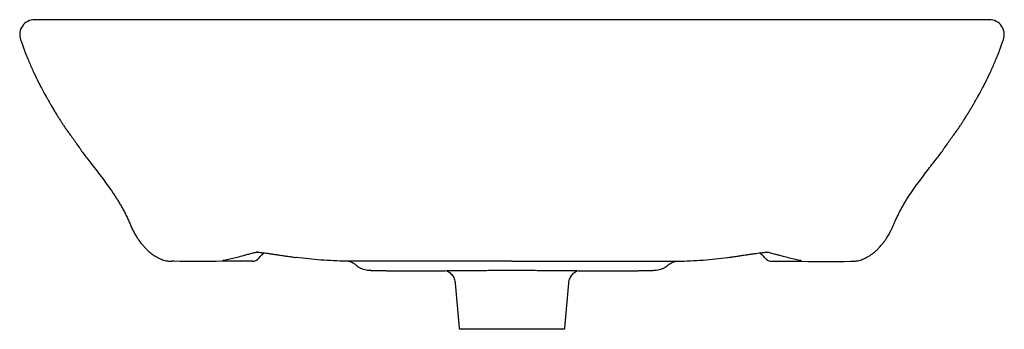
# Model space of a CAD drawing. Header units: millimetres. Extents: x 3473.344 to 3473.997, y 2303.414 to 2303.619.
import ezdxf

# ---------------------------------------------------------------- set-up
doc = ezdxf.new("R2010")
doc.units = ezdxf.units.MM
doc.layers.add('SANINDUSA', color=3, linetype='Continuous')

msp = doc.modelspace()

# ---------------------------------------------------------------- linework, layer by layer
at = {"layer": 'SANINDUSA'}
for p, q in [((3473.98681, 2303.61872), (3473.35399, 2303.61872)), ((3473.52709, 2303.4613), (3473.52716, 2303.4613)), ((3473.52764, 2303.46125), (3473.52716, 2303.4613)), ((3473.81332, 2303.46127), (3473.81365, 2303.4613)), ((3473.81372, 2303.4613), (3473.81365, 2303.4613)), ((3473.5769, 2303.45276), (3473.57659, 2303.45277)), ((3473.76391, 2303.45276), (3473.76422, 2303.45277)), ((3473.77374, 2303.45613), (3473.77397, 2303.45632)), ((3473.63272, 2303.44437), (3473.63532, 2303.41463)), ((3473.70548, 2303.41463), (3473.70809, 2303.44437)), ((3473.6704, 2303.41372), (3473.63632, 2303.41372)), ((3473.70449, 2303.41372), (3473.6704, 2303.41372))]:
    msp.add_line(p, q, dxfattribs=at)
at = {"layer": 'SANINDUSA', "flags": 128}
for points in [[(3473.56511, 2303.45884), (3473.56509, 2303.45884), (3473.56509, 2303.45884)], [(3473.56513, 2303.45884), (3473.56512, 2303.45884), (3473.56511, 2303.45884)], [(3473.77567, 2303.45884), (3473.77569, 2303.45884), (3473.77569, 2303.45884)], [(3473.77569, 2303.45884), (3473.77572, 2303.45884), (3473.77572, 2303.45884)]]:
    msp.add_lwpolyline(points, dxfattribs=at)
at = {"layer": 'SANINDUSA'}
for centre, radius, start, end in [((3473.35387, 2303.60896), 0.00976, 89.29639, 200.82577), ((3473.98693, 2303.60896), 0.00976, 339.17353, 90.70431), ((3473.49837, 2303.46374), 0.005, 269.94165, 315.00002), ((3473.84244, 2303.46374), 0.005, 224.99998, 270.05835), ((3473.63632, 2303.41472), 0.001, 185, 270), ((3473.70449, 2303.41472), 0.001, 270, 355)]:
    msp.add_arc(centre, radius, start, end, dxfattribs=at)
for points, knots in [([(3473.34475, 2303.60549), (3473.34537, 2303.60366), (3473.34692, 2303.59906), (3473.34967, 2303.59219), (3473.35271, 2303.58523), (3473.35546, 2303.57945), (3473.35781, 2303.57482), (3473.35968, 2303.57132), (3473.36101, 2303.5689), (3473.36191, 2303.56731), (3473.36263, 2303.56603), (3473.36345, 2303.56462), (3473.36453, 2303.56276), (3473.36578, 2303.56063), (3473.3671, 2303.55843), (3473.36847, 2303.55616), (3473.36972, 2303.55414), (3473.37083, 2303.55238), (3473.37194, 2303.55065), (3473.37319, 2303.54875), (3473.37457, 2303.54673), (3473.37604, 2303.54466), (3473.37783, 2303.54215), (3473.37989, 2303.53928), (3473.38212, 2303.53616), (3473.38425, 2303.53311), (3473.3863, 2303.53015), (3473.38857, 2303.52713), (3473.39144, 2303.52353), (3473.39465, 2303.51944), (3473.39828, 2303.51472), (3473.40209, 2303.50959), (3473.40521, 2303.50515), (3473.40743, 2303.50179), (3473.40886, 2303.49953), (3473.4102, 2303.49733), (3473.41162, 2303.49487), (3473.41313, 2303.49214), (3473.41465, 2303.48921), (3473.41591, 2303.48655), (3473.41704, 2303.48401), (3473.41808, 2303.48154), (3473.41925, 2303.47901), (3473.42052, 2303.47661), (3473.42181, 2303.47449), (3473.42295, 2303.4728), (3473.42404, 2303.47135), (3473.42499, 2303.4702), (3473.42592, 2303.46914), (3473.42668, 2303.46828), (3473.42771, 2303.46716), (3473.42925, 2303.46563), (3473.43131, 2303.46385), (3473.43421, 2303.46187), (3473.4373, 2303.46031), (3473.44055, 2303.45923), (3473.44312, 2303.45877), (3473.44445, 2303.45876), (3473.44491, 2303.45876)], [0, 0, 0, 0, 0.022774, 0.057394, 0.08734, 0.11257, 0.133062, 0.148814, 0.159848, 0.166295, 0.171489, 0.180489, 0.191015, 0.207466, 0.225381, 0.240982, 0.251211, 0.26039, 0.268756, 0.2766, 0.286813, 0.297055, 0.307017, 0.322214, 0.338762, 0.357512, 0.379084, 0.403428, 0.429712, 0.46114, 0.494636, 0.530838, 0.569707, 0.58699, 0.604041, 0.620855, 0.637407, 0.653786, 0.670847, 0.689987, 0.708942, 0.728624, 0.748155, 0.767498, 0.784285, 0.797289, 0.807488, 0.81901, 0.832774, 0.847516, 0.863154, 0.879063, 0.895488, 0.912662, 0.935432, 0.95977, 0.985828, 1, 1, 1, 1]), ([(3473.8959, 2303.45876), (3473.89636, 2303.45876), (3473.89769, 2303.45877), (3473.90026, 2303.45923), (3473.90351, 2303.46031), (3473.90681, 2303.46198), (3473.91012, 2303.46431), (3473.91242, 2303.46645), (3473.91395, 2303.46808), (3473.91484, 2303.46908), (3473.91597, 2303.47037), (3473.91718, 2303.47187), (3473.91857, 2303.47383), (3473.92005, 2303.47618), (3473.92159, 2303.47904), (3473.923, 2303.48215), (3473.9242, 2303.48501), (3473.92551, 2303.48786), (3473.92687, 2303.49061), (3473.92841, 2303.49348), (3473.92982, 2303.49599), (3473.9312, 2303.4983), (3473.93303, 2303.50127), (3473.93575, 2303.5054), (3473.93939, 2303.5105), (3473.94297, 2303.5153), (3473.94636, 2303.5197), (3473.94944, 2303.52361), (3473.95224, 2303.52713), (3473.95451, 2303.53015), (3473.95656, 2303.53311), (3473.95869, 2303.53616), (3473.96092, 2303.53928), (3473.96298, 2303.54215), (3473.96477, 2303.54466), (3473.96624, 2303.54673), (3473.96762, 2303.54875), (3473.96886, 2303.55065), (3473.97006, 2303.55251), (3473.97133, 2303.55453), (3473.97266, 2303.55669), (3473.97398, 2303.55887), (3473.97516, 2303.56087), (3473.97633, 2303.56285), (3473.97736, 2303.56462), (3473.97817, 2303.56603), (3473.9789, 2303.56731), (3473.97979, 2303.5689), (3473.98113, 2303.57132), (3473.983, 2303.57482), (3473.98535, 2303.57945), (3473.9881, 2303.58523), (3473.99114, 2303.59219), (3473.99389, 2303.59906), (3473.99544, 2303.60366), (3473.99606, 2303.60549)], [0, 0, 0, 0, 0.014172, 0.040231, 0.06457, 0.087341, 0.10868, 0.128933, 0.148569, 0.167212, 0.183411, 0.196488, 0.20997, 0.228406, 0.25197, 0.276052, 0.300203, 0.320014, 0.33772, 0.35387, 0.369989, 0.386313, 0.402899, 0.439174, 0.475589, 0.509291, 0.5407, 0.570279, 0.596564, 0.620908, 0.642481, 0.661232, 0.677781, 0.692977, 0.70294, 0.713183, 0.723395, 0.731239, 0.739606, 0.750735, 0.763438, 0.778031, 0.794298, 0.80898, 0.819507, 0.828506, 0.833701, 0.840148, 0.851182, 0.866935, 0.887427, 0.912658, 0.942604, 0.977226, 1, 1, 1, 1]), ([(3473.47878, 2303.4594), (3473.47938, 2303.45949), (3473.48127, 2303.45979), (3473.48445, 2303.46052), (3473.48851, 2303.46155), (3473.49198, 2303.4625), (3473.49532, 2303.46336), (3473.4982, 2303.46414), (3473.50035, 2303.46472), (3473.50149, 2303.46497), (3473.50178, 2303.46503)], [0, 0, 0, 0, 0.067022, 0.214619, 0.383565, 0.573544, 0.696321, 0.819896, 0.954225, 1, 1, 1, 1]), ([(3473.50098, 2303.4648), (3473.50098, 2303.4648), (3473.50095, 2303.4648), (3473.50115, 2303.46481), (3473.50161, 2303.46479), (3473.50241, 2303.46475), (3473.50349, 2303.46466), (3473.50489, 2303.46451), (3473.5066, 2303.46429), (3473.50857, 2303.46403), (3473.51077, 2303.46371), (3473.51317, 2303.46335), (3473.51574, 2303.46295), (3473.51843, 2303.46255), (3473.52121, 2303.46213), (3473.52353, 2303.4618), (3473.5249, 2303.46161), (3473.52535, 2303.46154)], [0, 0, 0, 0, 0.013402, 0.060509, 0.115499, 0.173157, 0.238905, 0.310273, 0.384204, 0.460416, 0.540079, 0.621839, 0.704091, 0.788669, 0.873658, 0.959089, 1, 1, 1, 1]), ([(3473.5019, 2303.46021), (3473.50194, 2303.46024), (3473.50202, 2303.46032), (3473.50261, 2303.46091), (3473.50367, 2303.46197), (3473.50493, 2303.46322), (3473.5058, 2303.4641), (3473.50606, 2303.46436)], [0, 0, 0, 0, 0.161437, 0.322095, 0.54969, 0.8653, 1, 1, 1, 1]), ([(3473.81562, 2303.46157), (3473.81591, 2303.46161), (3473.81714, 2303.46178), (3473.81932, 2303.46209), (3473.82212, 2303.46251), (3473.82484, 2303.46292), (3473.82745, 2303.46332), (3473.82991, 2303.46369), (3473.83218, 2303.46402), (3473.83423, 2303.4643), (3473.83601, 2303.46452), (3473.83748, 2303.46467), (3473.8386, 2303.46476), (3473.83935, 2303.4648), (3473.83977, 2303.4648), (3473.83982, 2303.4648), (3473.83984, 2303.4648)], [0, 0, 0, 0, 0.027243, 0.113459, 0.199712, 0.284675, 0.369008, 0.452715, 0.534275, 0.614723, 0.693255, 0.767547, 0.840713, 0.900087, 0.955106, 1, 1, 1, 1]), ([(3473.83891, 2303.46021), (3473.83887, 2303.46024), (3473.83879, 2303.46032), (3473.8382, 2303.46091), (3473.83714, 2303.46197), (3473.83588, 2303.46322), (3473.83501, 2303.4641), (3473.83475, 2303.46436)], [0, 0, 0, 0, 0.161442, 0.322105, 0.549706, 0.865324, 1, 1, 1, 1]), ([(3473.83901, 2303.46505), (3473.83903, 2303.46504), (3473.83985, 2303.46487), (3473.84176, 2303.46437), (3473.84435, 2303.46367), (3473.84682, 2303.46301), (3473.84848, 2303.46259), (3473.85084, 2303.46196), (3473.85408, 2303.46109), (3473.85809, 2303.46009), (3473.86078, 2303.4596), (3473.86201, 2303.45938)], [0, 0, 0, 0, 0.003976, 0.1323134, 0.2715337, 0.3655508, 0.4356484, 0.5053763, 0.688922, 0.8588487, 1, 1, 1, 1]), ([(3473.49834, 2303.45872), (3473.497, 2303.45872), (3473.49034, 2303.45872), (3473.473, 2303.45876), (3473.45653, 2303.45855), (3473.44539, 2303.45874), (3473.44491, 2303.45875)], [0, 0, 0, 0, 0.0748728, 0.3743645, 0.9733478, 1, 1, 1, 1]), ([(3473.52535, 2303.46154), (3473.52585, 2303.46147), (3473.52644, 2303.46139), (3473.52701, 2303.46132), (3473.52709, 2303.4613)], [0, 0, 0, 0, 0.854353, 1, 1, 1, 1]), ([(3473.56049, 2303.45878), (3473.55491, 2303.45896), (3473.5439, 2303.45932), (3473.53301, 2303.46061), (3473.52764, 2303.46125)], [0, 0, 0, 0, 0.506472, 1, 1, 1, 1]), ([(3473.56509, 2303.45884), (3473.56458, 2303.45884), (3473.5641, 2303.45884), (3473.56317, 2303.45883), (3473.56273, 2303.45883), (3473.56211, 2303.45882), (3473.5619, 2303.45882), (3473.56162, 2303.45882), (3473.56153, 2303.45882), (3473.56136, 2303.45881), (3473.56127, 2303.45881), (3473.56102, 2303.4588), (3473.56088, 2303.4588), (3473.56064, 2303.45879), (3473.56054, 2303.45879), (3473.56049, 2303.45878)], [0, 0, 0, 0, 0.25, 0.25, 0.5, 0.5, 0.625, 0.625, 0.6875, 0.6875, 0.75, 0.75, 0.875, 0.875, 1, 1, 1, 1]), ([(3473.56709, 2303.45611), (3473.5664, 2303.45671), (3473.56593, 2303.45705), (3473.56492, 2303.45766), (3473.5644, 2303.45791), (3473.56332, 2303.45833), (3473.56276, 2303.45849), (3473.56163, 2303.45871), (3473.56106, 2303.45877), (3473.56049, 2303.45878)], [0, 0, 0, 0, 0.25, 0.25, 0.5, 0.5, 0.75, 0.75, 1, 1, 1, 1]), ([(3473.6704, 2303.45884), (3473.66718, 2303.45884), (3473.66396, 2303.45884), (3473.65754, 2303.45884), (3473.65436, 2303.45884), (3473.64495, 2303.45884), (3473.63881, 2303.45885), (3473.63133, 2303.45885), (3473.62984, 2303.45885), (3473.62688, 2303.45885), (3473.62541, 2303.45885), (3473.62106, 2303.45885), (3473.61823, 2303.45886), (3473.61273, 2303.45886), (3473.61006, 2303.45886), (3473.60487, 2303.45886), (3473.60235, 2303.45886), (3473.59751, 2303.45886), (3473.59521, 2303.45886), (3473.59084, 2303.45885), (3473.58877, 2303.45885), (3473.58485, 2303.45885), (3473.58301, 2303.45885), (3473.58041, 2303.45885), (3473.57957, 2303.45885), (3473.57796, 2303.45885), (3473.57717, 2303.45885), (3473.57494, 2303.45885), (3473.57359, 2303.45885), (3473.57117, 2303.45884), (3473.5701, 2303.45884), (3473.56821, 2303.45884), (3473.5674, 2303.45884), (3473.56606, 2303.45884), (3473.56552, 2303.45884), (3473.56513, 2303.45884)], [0, 0, 0, 0, 0.0625, 0.0625, 0.125, 0.125, 0.25, 0.25, 0.28125, 0.28125, 0.3125, 0.3125, 0.375, 0.375, 0.4375, 0.4375, 0.5, 0.5, 0.5625, 0.5625, 0.625, 0.625, 0.6875, 0.6875, 0.71875, 0.71875, 0.75, 0.75, 0.8125, 0.8125, 0.875, 0.875, 0.9375, 0.9375, 1, 1, 1, 1]), ([(3473.6704, 2303.45884), (3473.67363, 2303.45884), (3473.67685, 2303.45884), (3473.68327, 2303.45884), (3473.68645, 2303.45884), (3473.69586, 2303.45884), (3473.702, 2303.45885), (3473.70948, 2303.45885), (3473.71097, 2303.45885), (3473.71393, 2303.45885), (3473.7154, 2303.45885), (3473.71975, 2303.45885), (3473.72258, 2303.45886), (3473.72808, 2303.45886), (3473.73075, 2303.45886), (3473.73594, 2303.45886), (3473.73846, 2303.45886), (3473.7433, 2303.45886), (3473.7456, 2303.45886), (3473.74997, 2303.45885), (3473.75204, 2303.45885), (3473.75595, 2303.45885), (3473.7578, 2303.45885), (3473.7604, 2303.45885), (3473.76124, 2303.45885), (3473.76285, 2303.45885), (3473.76363, 2303.45885), (3473.76587, 2303.45885), (3473.76722, 2303.45885), (3473.76964, 2303.45884), (3473.77071, 2303.45884), (3473.7726, 2303.45884), (3473.77341, 2303.45884), (3473.77475, 2303.45884), (3473.77529, 2303.45884), (3473.77567, 2303.45884)], [0, 0, 0, 0, 0.0625, 0.0625, 0.125, 0.125, 0.25, 0.25, 0.28125, 0.28125, 0.3125, 0.3125, 0.375, 0.375, 0.4375, 0.4375, 0.5, 0.5, 0.5625, 0.5625, 0.625, 0.625, 0.6875, 0.6875, 0.71875, 0.71875, 0.75, 0.75, 0.8125, 0.8125, 0.875, 0.875, 0.9375, 0.9375, 1, 1, 1, 1]), ([(3473.77397, 2303.45632), (3473.77441, 2303.45671), (3473.77488, 2303.45705), (3473.77589, 2303.45766), (3473.77641, 2303.45791), (3473.77749, 2303.45833), (3473.77804, 2303.45849), (3473.77918, 2303.45871), (3473.77975, 2303.45877), (3473.78032, 2303.45878)], [0, 0, 0, 0, 0.25, 0.25, 0.5, 0.5, 0.75, 0.75, 1, 1, 1, 1]), ([(3473.77572, 2303.45884), (3473.77623, 2303.45884), (3473.77671, 2303.45884), (3473.77763, 2303.45883), (3473.77807, 2303.45883), (3473.7787, 2303.45882), (3473.7789, 2303.45882), (3473.77919, 2303.45882), (3473.77928, 2303.45882), (3473.77945, 2303.45881), (3473.77954, 2303.45881), (3473.77979, 2303.4588), (3473.77993, 2303.4588), (3473.78017, 2303.45879), (3473.78026, 2303.45879), (3473.78032, 2303.45878)], [0, 0, 0, 0, 0.25, 0.25, 0.5, 0.5, 0.625, 0.625, 0.6875, 0.6875, 0.75, 0.75, 0.875, 0.875, 1, 1, 1, 1]), ([(3473.78032, 2303.45878), (3473.7859, 2303.45896), (3473.79696, 2303.45932), (3473.8079, 2303.46062), (3473.81332, 2303.46127)], [0, 0, 0, 0, 0.504205, 1, 1, 1, 1]), ([(3473.81372, 2303.4613), (3473.81372, 2303.4613), (3473.81434, 2303.46138), (3473.81498, 2303.46148), (3473.81562, 2303.46157)], [0, 0, 0, 0, 0.003654, 1, 1, 1, 1]), ([(3473.84247, 2303.45872), (3473.8438, 2303.45872), (3473.85047, 2303.45872), (3473.8678, 2303.45876), (3473.88428, 2303.45855), (3473.89542, 2303.45874), (3473.8959, 2303.45875)], [0, 0, 0, 0, 0.0748728, 0.3743645, 0.9733478, 1, 1, 1, 1]), ([(3473.56709, 2303.45611), (3473.56716, 2303.45606), (3473.5677, 2303.45564), (3473.56849, 2303.45508), (3473.56935, 2303.45461), (3473.56966, 2303.45441)], [0, 0, 0, 0, 0.1042776, 0.769748, 1, 1, 1, 1]), ([(3473.56966, 2303.45441), (3473.56977, 2303.45434), (3473.57009, 2303.45416), (3473.57049, 2303.45401), (3473.57074, 2303.45391)], [0, 0, 0, 0, 0.339477, 1, 1, 1, 1]), ([(3473.57074, 2303.45391), (3473.57109, 2303.45378), (3473.57212, 2303.45342), (3473.57382, 2303.45305), (3473.57531, 2303.45282), (3473.57625, 2303.45281), (3473.57653, 2303.4528)], [0, 0, 0, 0, 0.17312, 0.505794, 0.854912, 1, 1, 1, 1]), ([(3473.57667, 2303.45276), (3473.57684, 2303.45275), (3473.5773, 2303.45273), (3473.57835, 2303.4527), (3473.57982, 2303.45266), (3473.58158, 2303.45262), (3473.58363, 2303.45258), (3473.58596, 2303.45255), (3473.58857, 2303.45251), (3473.59145, 2303.45248), (3473.59459, 2303.45246), (3473.59797, 2303.45244), (3473.60157, 2303.45243), (3473.60538, 2303.45242), (3473.60938, 2303.45243), (3473.61359, 2303.45244), (3473.61799, 2303.45247), (3473.6226, 2303.4525), (3473.62739, 2303.45254), (3473.63235, 2303.45258), (3473.63746, 2303.45263), (3473.64269, 2303.45267), (3473.64802, 2303.45271), (3473.65342, 2303.45275), (3473.65887, 2303.45279), (3473.66434, 2303.45281), (3473.66819, 2303.45282), (3473.67021, 2303.45282), (3473.6704, 2303.45282)], [0, 0, 0, 0, 0.027199, 0.070031, 0.111186, 0.152003, 0.192736, 0.233424, 0.274047, 0.314563, 0.354928, 0.395096, 0.435033, 0.474713, 0.514103, 0.553136, 0.592673, 0.632469, 0.672505, 0.712749, 0.753155, 0.793672, 0.834242, 0.87479, 0.915253, 0.95558, 0.995725, 1, 1, 1, 1]), ([(3473.62702, 2303.45254), (3473.62742, 2303.45234), (3473.62825, 2303.45193), (3473.6294, 2303.45105), (3473.63048, 2303.44997), (3473.63141, 2303.44867), (3473.63213, 2303.44719), (3473.6326, 2303.44574), (3473.63269, 2303.44478), (3473.63273, 2303.44437)], [0, 0, 0, 0, 0.125971, 0.266546, 0.412051, 0.565249, 0.7226, 0.882267, 1, 1, 1, 1]), ([(3473.6704, 2303.45282), (3473.671, 2303.45282), (3473.67339, 2303.45282), (3473.67759, 2303.4528), (3473.683, 2303.45278), (3473.68839, 2303.45275), (3473.69375, 2303.45271), (3473.69905, 2303.45266), (3473.70427, 2303.45262), (3473.70937, 2303.45257), (3473.71434, 2303.45253), (3473.71914, 2303.45249), (3473.72377, 2303.45246), (3473.72819, 2303.45244), (3473.7324, 2303.45242), (3473.73636, 2303.45242), (3473.74009, 2303.45243), (3473.74359, 2303.45244), (3473.74688, 2303.45246), (3473.74993, 2303.45249), (3473.75274, 2303.45252), (3473.75529, 2303.45255), (3473.75757, 2303.45259), (3473.75956, 2303.45263), (3473.76126, 2303.45267), (3473.76264, 2303.45271), (3473.7636, 2303.45274), (3473.764, 2303.45276), (3473.76414, 2303.45276)], [0, 0, 0, 0, 0.01303, 0.052665, 0.092564, 0.132694, 0.173011, 0.213466, 0.254003, 0.294553, 0.335047, 0.37543, 0.415655, 0.455689, 0.495508, 0.535067, 0.574165, 0.61356, 0.653258, 0.693234, 0.733453, 0.773871, 0.814441, 0.855115, 0.895855, 0.936649, 0.977566, 1, 1, 1, 1]), ([(3473.70809, 2303.44437), (3473.7081, 2303.44466), (3473.70815, 2303.4455), (3473.70854, 2303.44683), (3473.70918, 2303.44828), (3473.71, 2303.44955), (3473.71094, 2303.45062), (3473.71196, 2303.45149), (3473.71291, 2303.45213), (3473.71353, 2303.45242), (3473.71377, 2303.45254)], [0, 0, 0, 0, 0.081824, 0.242207, 0.393887, 0.537696, 0.673893, 0.802339, 0.922533, 1, 1, 1, 1]), ([(3473.76428, 2303.4528), (3473.76448, 2303.4528), (3473.76541, 2303.4528), (3473.76689, 2303.45304), (3473.76865, 2303.45341), (3473.7697, 2303.45377), (3473.77005, 2303.45391)], [0, 0, 0, 0, 0.107649, 0.487727, 0.814497, 1, 1, 1, 1]), ([(3473.77005, 2303.45391), (3473.77015, 2303.45394), (3473.77058, 2303.45409), (3473.7709, 2303.45427), (3473.77123, 2303.45449)], [0, 0, 0, 0, 0.233612, 1, 1, 1, 1]), ([(3473.77123, 2303.45449), (3473.77148, 2303.45462), (3473.77218, 2303.45501), (3473.77301, 2303.45557), (3473.77354, 2303.45599), (3473.77374, 2303.45614)], [0, 0, 0, 0, 0.251042, 0.722694, 1, 1, 1, 1])]:
    msp.add_open_spline(points, degree=3, knots=knots, dxfattribs=at)
for points in [[(3473.49836, 2303.45874), (3473.49835, 2303.45873), (3473.49834, 2303.45872), (3473.49834, 2303.45872)], [(3473.84245, 2303.45874), (3473.84246, 2303.45873), (3473.84247, 2303.45872), (3473.84247, 2303.45872)]]:
    msp.add_open_spline(points, degree=3, dxfattribs=at)

doc.saveas('drawing.dxf')
